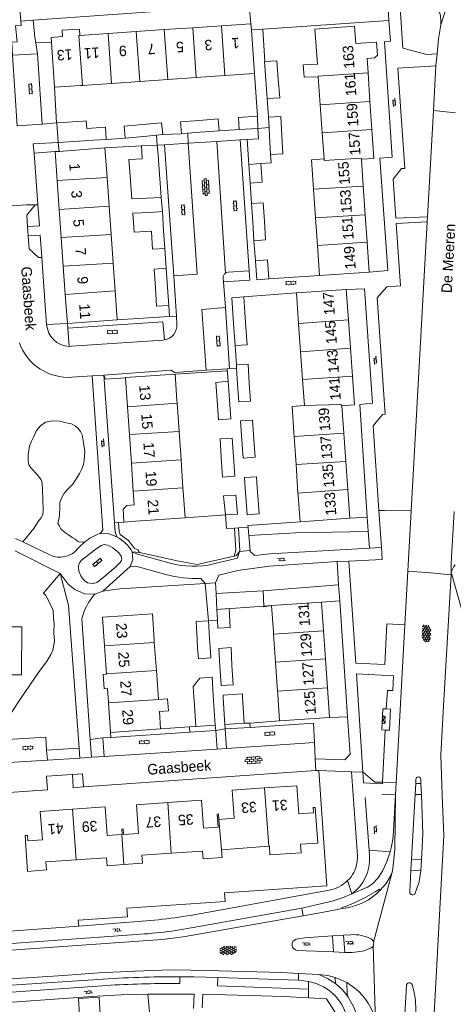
# Model space of a CAD drawing. Extents: x 99476 to 102828, y 406437 to 407931.
# Tile 22 of 162: x 99737 to 99820, y 406785 to 406972. Entities that reach past the tile are written whole.
import ezdxf

# ---------------------------------------------------------------- set-up
doc = ezdxf.new("R2010")
doc.units = 0
doc.header["$MEASUREMENT"] = 0
doc.linetypes.add('DGN Style 2', pattern=[60.553652, 36.332191, -24.221461])
for name, color, linetype, lineweight in [('BG_bijgebouw', 253, 'Continuous', 0), ('BG_dakoverstek', 253, 'Continuous', 13), ('BG_dakoverstek bijgebouw', 253, 'Continuous', 0), ('BG_gesloten verharding', 253, 'Continuous', 0), ('BG_heg haag', 253, 'Continuous', 0), ('BG_hek', 253, 'Continuous', 0), ('BG_hoofdgebouw', 253, 'Continuous', 13), ('BG_huisnummer', 253, 'Continuous', 0), ('BG_kant onverhard', 253, 'DGN Style 2', 0), ('BG_kant verharding', 253, 'Continuous', 0), ('BG_open verharding', 253, 'Continuous', 0), ('BG_raster', 253, 'Continuous', 0), ('BG_schutting', 253, 'Continuous', 0), ('BG_straatnaam', 253, 'Continuous', 0), ('BG_tussenmuur', 253, 'Continuous', 0), ('BG_vlakafsluiter', 253, 'Continuous', 0)]:
    doc.layers.add(name, color=color, linetype=linetype, lineweight=lineweight)
doc.styles.add('Style-WORKING', font='WORKING.shx')

# ---------------------------------------------------------------- blocks, each defined once
blk = doc.blocks.new('S02OV6')
at = {"layer": 'BG_open verharding', "linetype": 'Continuous', "lineweight": 0}
for p, q in [((0, 0.20784), (1.371449, 0.20784)), ((0.085505, 0.20784), (0.085505, 0.268177)), ((0.485, -0.192), (0.486, 0.207)), ((0.885505, 0.20784), (0.885505, 0.31106)), ((1.285, -0.193), (1.285, 0.207)), ((0.268333, -0.19216), (1.549656, -0.19216)), ((0.885505, -0.32925), (0.885505, -0.19216))]:
    blk.add_line(p, q, dxfattribs=at)
blk = doc.blocks.new('S02OV2')
at = {"layer": 'BG_open verharding', "linetype": 'Continuous', "lineweight": 0}
for p, q in [((0.052866, 0.482148), (0.183301, 0.482148)), ((0.183301, -1.01785), (0.183301, 0.982147)), ((0.183301, 0.895191), (0.705039, 0.895191)), ((0.705039, -1.01785), (0.705039, 0.982147)), ((0.705039, 0.43867), (0.835473, 0.43867)), ((0.052866, -0.517416), (0.183301, -0.517416)), ((0.183301, -0.017851), (0.705039, -0.017851)), ((0.183301, -0.930894), (0.705039, -0.930894)), ((0.705039, -0.473938), (0.835473, -0.473938))]:
    blk.add_line(p, q, dxfattribs=at)
blk = doc.blocks.new('S01GV4')
at = {"layer": 'BG_gesloten verharding', "linetype": 'Continuous', "lineweight": 0}
for p, q in [((0, 0.278304), (0.9421, 0.823239)), ((0, -0.181671), (1.741927, 0.823239)), ((0, 0.098949), (1.593645, -0.823239)), ((0.117, -0.579), (1.53, 0.238)), ((0.163, 0.466), (2.296, -0.767)), ((0.531, -0.801), (3.134, 0.701)), ((0.567, 0.694), (2.709, -0.545)), ((1.118159, 0.823239), (3.097745, -0.32208)), ((1.293565, -0.823239), (3.161206, 0.256049)), ((1.529745, 0.23842), (2.542019, 0.823239)), ((1.91699, 0.823239), (3.161206, 0.104286)), ((2.715943, 0.823239), (3.161206, 0.565645)), ((0, -0.363991), (0.793486, -0.823239)), ((2.092105, -0.823239), (3.161206, -0.205903))]:
    blk.add_line(p, q, dxfattribs=at)
blk = doc.blocks.new('S01GV2')
at = {"layer": 'BG_gesloten verharding', "linetype": 'Continuous', "lineweight": 0}
for p, q in [((-0.011625, -0.500414), (0.648313, 0.582897)), ((0.006945, 0.298967), (0.268018, 0.727007)), ((0.618374, -0.705844), (0.009489, 0.408468)), ((0.63697, 0.094645), (0.291267, 0.726467)), ((0.172792, -0.724773), (-0.009122, -0.392669)), ((0.31767, -0.728139), (0.629741, -0.216538))]:
    blk.add_line(p, q, dxfattribs=at)
blk = doc.blocks.new('S02OV4')
at = {"layer": 'BG_open verharding', "linetype": 'Continuous', "lineweight": 0}
for p, q in [((0, -0.200092), (0, 0.200092)), ((0, 0.2), (3.201, 0.2)), ((0.214, 0.6), (2.9, 0.6)), ((0.4, 0.199), (0.4, 0.6)), ((0.8, 0.6), (0.8, 0.7)), ((0.8, -0.2), (0.8, 0.2)), ((1.2, 0.2), (1.2, 0.6)), ((1.6, 0.6), (1.6, 0.7)), ((1.6, -0.2), (1.6, 0.2)), ((2, 0.199), (2, 0.6)), ((2.4, 0.6), (2.4, 0.7)), ((2.4, -0.2), (2.4, 0.2)), ((2.8, 0.2), (2.8, 0.6)), ((3.2, -0.199908), (3.2, 0.200092)), ((0, -0.2), (3.2, -0.199)), ((0.31, -0.6), (2.9, -0.6)), ((0.4, -0.6), (0.399, -0.2)), ((0.8, -0.7), (0.8, -0.6)), ((1.2, -0.6), (1.2, -0.2)), ((1.6, -0.7), (1.6, -0.6)), ((2, -0.6), (1.999, -0.2)), ((2.4, -0.7), (2.4, -0.6)), ((2.8, -0.6), (2.8, -0.2))]:
    blk.add_line(p, q, dxfattribs=at)

msp = doc.modelspace()

# ---------------------------------------------------------------- linework, layer by layer
at = {"layer": 'BG_bijgebouw', "linetype": 'Continuous', "lineweight": 0}
for p, q in [((99784.338, 406960.633), (99784.586, 406957.098)), ((99782.75, 406953.72), (99782.84, 406951.4)), ((99784.832, 406953.536), (99784.948, 406951.565)), ((99749.48, 406952.79), (99744.49, 406952.44)), ((99744.49, 406952.44), (99744.75, 406948.69)), ((99782.84, 406951.4), (99779.25, 406951.17)), ((99784.948, 406951.565), (99785.045, 406949.908)), ((99761.027, 406949.886), (99757.535, 406949.57)), ((99763.498, 406950.109), (99761.027, 406949.886)), ((99764.681, 406950.216), (99763.498, 406950.109)), ((99769.452, 406950.47), (99768.265, 406950.372)), ((99771.808, 406950.665), (99769.452, 406950.47)), ((99775.442, 406950.965), (99771.808, 406950.665)), ((99785.045, 406949.908), (99785.248, 406946.452)), ((99744.75, 406948.69), (99749.74, 406949.04)), ((99749.74, 406949.04), (99750.214, 406949.069)), ((99750.214, 406949.069), (99753.906, 406949.295)), ((99763.59, 406948.2), (99760.626, 406948.063)), ((99783.41, 406944.72), (99781.12, 406944.56)), ((99781.12, 406944.56), (99781.36, 406940.99)), ((99781.832, 406933.603), (99781.622, 406937.071)), ((99764.846, 406931.863), (99764.61, 406935.555)), ((99782.049, 406930.019), (99781.832, 406933.603)), ((99765.059, 406928.524), (99764.846, 406931.863)), ((99765.584, 406921.104), (99765.33, 406924.78)), ((99765.82, 406917.69), (99765.584, 406921.104)), ((99777.98, 406917.15), (99778.252, 406913.357)), ((99780.542, 406913.525), (99780.27, 406917.32)), ((99778.252, 406913.357), (99778.49, 406910.03)), ((99778.732, 406906.389), (99778.774, 406905.708)), ((99778.774, 406905.708), (99778.959, 406902.696)), ((99777.19, 406903.23), (99777.431, 406899.73)), ((99779.784, 406892.004), (99779.533, 406895.679)), ((99775.825, 406888.757), (99775.605, 406892.276)), ((99780.41, 406882.81), (99780.518, 406881.228)), ((99782.808, 406881.389), (99782.7, 406882.97)), ((99780.518, 406881.228), (99780.75, 406877.82)), ((99774.99, 406859.79), (99775.104, 406857.725)), ((99773.61, 406854.207), (99773.39, 406857.63)), ((99771.243, 406854.046), (99771.34, 406852.49)), ((99773.71, 406852.64), (99773.61, 406854.207)), ((99775.588, 406849), (99775.402, 406852.351)), ((99770.67, 406842.47), (99770.629, 406843.067)), ((99774.327, 406843.34), (99774.329, 406843.317)), ((99774.71, 406837.73), (99774.329, 406843.317)), ((99776.22, 406842.86), (99776.55, 406837.87)), ((99780.24, 406838.11), (99779.91, 406843.1)), ((99770.67, 406842.47), (99771.01, 406837.48)), ((99771.01, 406837.48), (99774.71, 406837.73)), ((99776.55, 406837.87), (99780.24, 406838.11))]:
    msp.add_line(p, q, dxfattribs=at)
at = {"layer": 'BG_bijgebouw', "linetype": 'Continuous', "lineweight": 0, "flags": 128}
for points in [[(99784.155, 406964.146), (99784.091, 406964.143), (99784.338, 406960.633)], [(99786.721, 406960.798), (99786.467, 406964.269), (99784.155, 406964.146)], [(99784.586, 406957.098), (99786.982, 406957.245), (99786.721, 406960.798)], [(99771.649, 406952.941), (99775.254, 406953.239), (99775.442, 406950.965)], [(99779.25, 406951.17), (99779.15, 406953.49), (99782.75, 406953.72)], [(99787.382, 406950.063), (99787.17, 406953.674), (99784.832, 406953.536)], [(99750.194, 406951.413), (99750.107, 406952.828), (99749.48, 406952.79)], [(99753.906, 406949.295), (99753.763, 406951.631), (99750.194, 406951.413)], [(99757.535, 406949.57), (99757.329, 406951.843), (99760.869, 406952.163)], [(99760.869, 406952.163), (99764.475, 406952.489), (99764.681, 406950.216)], [(99768.265, 406950.372), (99768.077, 406952.646), (99771.649, 406952.941)], [(99785.248, 406946.452), (99787.586, 406946.589), (99787.382, 406950.063)], [(99760.626, 406948.063), (99760.787, 406945.614), (99758.239, 406945.471), (99758.462, 406942.291)], [(99764.087, 406942.631), (99763.827, 406946.348), (99763.59, 406948.2)], [(99781.36, 406940.99), (99783.66, 406941.15), (99783.41, 406944.72)], [(99758.462, 406942.291), (99758.766, 406937.966), (99764.402, 406938.246)], [(99764.402, 406938.246), (99764.323, 406939.26), (99764.087, 406942.631)], [(99781.622, 406937.071), (99783.848, 406937.205), (99784.057, 406933.744)], [(99764.61, 406935.555), (99762.28, 406935.406), (99758.988, 406935.272), (99759.213, 406931.614), (99762.509, 406931.82), (99762.516, 406931.714)], [(99784.057, 406933.744), (99784.274, 406930.153), (99782.049, 406930.019)], [(99762.516, 406931.714), (99762.729, 406928.375), (99765.059, 406928.524)], [(99782.35, 406926.21), (99784.63, 406926.35), (99784.9, 406922.74)], [(99784.9, 406922.74), (99782.62, 406922.59), (99782.35, 406926.21)], [(99765.33, 406924.78), (99763.02, 406924.62), (99763.274, 406920.949)], [(99763.274, 406920.949), (99763.51, 406917.53), (99765.82, 406917.69)], [(99778.49, 406910.03), (99780.78, 406910.2), (99780.542, 406913.525)], [(99781.191, 406902.849), (99780.965, 406906.526), (99778.732, 406906.389)], [(99775.058, 406899.567), (99774.82, 406903.02), (99777.19, 406903.23)], [(99778.959, 406902.696), (99779.168, 406899.299), (99781.4, 406899.436), (99781.191, 406902.849)], [(99777.431, 406899.73), (99777.68, 406896.11), (99775.31, 406895.9), (99775.058, 406899.567)], [(99779.533, 406895.679), (99781.823, 406895.839), (99782.074, 406892.163)], [(99775.605, 406892.276), (99777.943, 406892.408), (99778.183, 406888.908)], [(99782.074, 406892.163), (99782.306, 406888.755), (99780.016, 406888.595), (99779.784, 406892.004)], [(99778.183, 406888.908), (99778.44, 406885.153), (99776.061, 406884.981), (99775.825, 406888.757)], [(99780.41, 406882.81), (99780.267, 406884.904), (99782.557, 406885.064), (99782.7, 406882.97)], [(99778.941, 406877.931), (99778.643, 406881.547), (99776.257, 406881.397), (99776.387, 406880.172)], [(99780.75, 406877.82), (99783.04, 406877.98), (99782.808, 406881.389)], [(99775.104, 406857.725), (99775.19, 406856.18), (99777.51, 406856.34), (99777.32, 406859.95), (99774.99, 406859.79)], [(99773.39, 406857.63), (99771.03, 406857.48), (99771.243, 406854.046)], [(99771.34, 406852.49), (99771.471, 406850.384), (99773.845, 406850.535), (99773.71, 406852.64)], [(99775.402, 406852.351), (99777.712, 406852.51), (99777.888, 406849.157)], [(99777.888, 406849.157), (99778.085, 406845.42), (99775.795, 406845.262), (99775.588, 406849)], [(99771.782, 406846.712), (99774.087, 406846.869), (99774.327, 406843.34)], [(99776.22, 406842.86), (99776.18, 406843.458), (99779.87, 406843.698), (99779.91, 406843.1)], [(99748.618, 406785.676), (99748.805, 406782.461), (99752.76, 406782.75), (99752.55, 406785.94), (99748.618, 406785.676)]]:
    msp.add_lwpolyline(points, dxfattribs=at)
at = {"layer": 'BG_dakoverstek', "linetype": 'Continuous', "lineweight": 13}
msp.add_line((99779.1, 406814.23), (99784.899, 406814.682), dxfattribs=at)
at = {"layer": 'BG_dakoverstek', "linetype": 'Continuous', "lineweight": 13, "flags": 128}
for points in [[(99763.875, 406842.626), (99765.615, 406842.753), (99765.777, 406840.431), (99764.039, 406840.309)], [(99784.899, 406814.682), (99785.024, 406814.692), (99785.125, 406813.025), (99791.069, 406813.385), (99790.969, 406815.031)]]:
    msp.add_lwpolyline(points, dxfattribs=at)
at = {"layer": 'BG_dakoverstek bijgebouw', "linetype": 'Continuous', "lineweight": 0}
for p, q in [((99780.122, 406919.31), (99780.27, 406917.32)), ((99776.64, 406877.78), (99776.387, 406880.172)), ((99776.64, 406877.78), (99778.941, 406877.931))]:
    msp.add_line(p, q, dxfattribs=at)
at = {"layer": 'BG_dakoverstek bijgebouw', "linetype": 'Continuous', "lineweight": 0, "flags": 128}
for points in [[(99777.98, 406917.15), (99777.88, 406919.14), (99780.122, 406919.31)], [(99771.782, 406846.712), (99770.488, 406845.124), (99770.629, 406843.067)]]:
    msp.add_lwpolyline(points, dxfattribs=at)
at = {"layer": 'BG_heg haag', "linetype": 'Continuous', "lineweight": 0}
for p, q in [((99790.069, 406874.37), (99800.432, 406874.551)), ((99800.432, 406874.551), (99803.864, 406874.712)), ((99781.104, 406873.83), (99790.069, 406874.37)), ((99794.441, 406829.069), (99793.88, 406829.09)), ((99800.695, 406828.84), (99794.441, 406829.069)), ((99801.8, 406812.839), (99800.695, 406828.84)), ((99772.39, 406801.907), (99796.44, 406806.33)), ((99748.657, 406799.464), (99759.998, 406800.31))]:
    msp.add_line(p, q, dxfattribs=at)
at = {"layer": 'BG_heg haag', "linetype": 'Continuous', "lineweight": 0, "flags": 128}
for points in [[(99733.477, 406801.933), (99733.73, 406798.35), (99748.657, 406799.464)], [(99778.941, 406786.312), (99772.32, 406786.5), (99772.21, 406783.88)]]:
    msp.add_lwpolyline(points, dxfattribs=at)
at = {"layer": 'BG_heg haag', "linetype": 'Continuous', "lineweight": 0}
for centre, radius, start, end in [((99794.911297, 406812.640182), 6.891572, 334.64468, 1.653183), ((99795.237248, 406812.983222), 6.758889, 313.972121, 330.830755), ((99795.229874, 406812.989392), 6.768449, 280.299249, 313.980782), ((99751.342173, 406916.351978), 116.364359, 274.265918, 280.420942)]:
    msp.add_arc(centre, radius, start, end, dxfattribs=at)
at = {"layer": 'BG_hek', "linetype": 'Continuous', "lineweight": 0}
for p, q in [((99740.048, 406971.45), (99739.998, 406971.999)), ((99740.314, 406968.718), (99740.487, 406967.678)), ((99740.487, 406967.678), (99743.485, 406967.747)), ((99740.487, 406967.678), (99740.829, 406965.624)), ((99783.819, 406863.319), (99798.222, 406864.434)), ((99759.773, 406786.422), (99756.735, 406786.348))]:
    msp.add_line(p, q, dxfattribs=at)
at = {"layer": 'BG_hoofdgebouw', "linetype": 'Continuous', "lineweight": 13}
for p, q in [((99764.971, 406970.217), (99759.639, 406969.851)), ((99770.416, 406970.59), (99764.971, 406970.217)), ((99775.875, 406970.964), (99770.416, 406970.59)), ((99781.51, 406971.35), (99775.875, 406970.964)), ((99781.592, 406970.149), (99781.51, 406971.35)), ((99782.168, 406961.85), (99781.592, 406970.149)), ((99745.56, 406968.887), (99743.42, 406968.74)), ((99743.42, 406968.74), (99743.485, 406967.747)), ((99754.259, 406969.483), (99748.875, 406969.114)), ((99759.639, 406969.851), (99754.259, 406969.483)), ((99743.485, 406967.747), (99744.04, 406959.25)), ((99793.94, 406967.03), (99794.169, 406963.662)), ((99803.43, 406967.68), (99801.502, 406967.548)), ((99803.826, 406961.984), (99803.636, 406964.724)), ((99765.669, 406960.72), (99760.3, 406960.352)), ((99771.08, 406961.09), (99765.669, 406960.72)), ((99776.537, 406961.464), (99771.08, 406961.09)), ((99782.168, 406961.85), (99776.537, 406961.464)), ((99794.333, 406961.259), (99794.72, 406955.867)), ((99804.204, 406956.545), (99803.826, 406961.984)), ((99744.04, 406959.25), (99749.03, 406959.58)), ((99749.404, 406959.606), (99749.03, 406959.58)), ((99754.931, 406959.984), (99749.404, 406959.606)), ((99760.3, 406960.352), (99754.931, 406959.984)), ((99794.72, 406955.867), (99795.1, 406950.57)), ((99804.576, 406951.206), (99804.204, 406956.545)), ((99795.1, 406950.57), (99795.44, 406945.58)), ((99753.66, 406947.69), (99744.925, 406947.036)), ((99754.063, 406942.024), (99753.66, 406947.69)), ((99744.925, 406947.036), (99744.18, 406946.98)), ((99744.18, 406946.98), (99744.572, 406941.45)), ((99802.927, 406940.408), (99802.58, 406945.52)), ((99754.449, 406936.602), (99754.063, 406942.024)), ((99744.572, 406941.45), (99744.961, 406935.96)), ((99803.297, 406934.965), (99802.927, 406940.408)), ((99793.439, 406939.815), (99793.818, 406934.363)), ((99754.832, 406931.221), (99754.449, 406936.602)), ((99744.961, 406935.96), (99745.34, 406930.613)), ((99803.653, 406929.714), (99803.297, 406934.965)), ((99793.818, 406934.363), (99794.186, 406929.073)), ((99755.22, 406925.761), (99754.832, 406931.221)), ((99745.34, 406930.613), (99745.725, 406925.176)), ((99794.186, 406929.073), (99794.58, 406923.41)), ((99804.04, 406924.02), (99803.653, 406929.714)), ((99745.725, 406925.176), (99746.106, 406919.796)), ((99755.599, 406920.434), (99755.22, 406925.761)), ((99794.58, 406923.41), (99804.04, 406924.02)), ((99746.106, 406919.796), (99746.5, 406914.24)), ((99755.99, 406914.94), (99755.599, 406920.434)), ((99799.672, 406920.746), (99790.176, 406920.074)), ((99790.176, 406920.074), (99790.587, 406914.261)), ((99800.082, 406914.957), (99799.672, 406920.746)), ((99746.5, 406914.24), (99755.99, 406914.94)), ((99790.587, 406914.261), (99790.969, 406908.871)), ((99800.463, 406909.569), (99800.082, 406914.957)), ((99790.969, 406908.871), (99791.346, 406903.547)), ((99800.843, 406904.199), (99800.463, 406909.569)), ((99767.38, 406899.58), (99767.05, 406904.56)), ((99757.571, 406903.919), (99757.955, 406898.394)), ((99791.346, 406903.547), (99791.695, 406898.614)), ((99767.417, 406899.043), (99767.38, 406899.58)), ((99767.791, 406893.689), (99767.417, 406899.043)), ((99757.955, 406898.394), (99758.325, 406893.069)), ((99799.195, 406893.352), (99798.825, 406898.584)), ((99768.169, 406888.269), (99767.791, 406893.689)), ((99789.744, 406892.696), (99789.692, 406893.46)), ((99799.576, 406887.984), (99799.195, 406893.352)), ((99758.325, 406893.069), (99758.7, 406887.664)), ((99790.104, 406887.389), (99789.744, 406892.696)), ((99758.7, 406887.664), (99759.074, 406882.283)), ((99768.542, 406882.924), (99768.169, 406888.269)), ((99799.957, 406882.596), (99799.576, 406887.984)), ((99790.475, 406881.929), (99790.104, 406887.389)), ((99759.074, 406882.283), (99759.254, 406879.694)), ((99768.59, 406882.23), (99768.542, 406882.924)), ((99768.94, 406877.24), (99768.59, 406882.23)), ((99790.508, 406881.447), (99790.475, 406881.929)), ((99800.344, 406877.131), (99799.957, 406882.596)), ((99790.508, 406881.447), (99790.861, 406876.464)), ((99759.47, 406876.59), (99757.289, 406876.427)), ((99759.47, 406876.59), (99768.94, 406877.24)), ((99785.45, 406860.52), (99794.97, 406861.18)), ((99785.79, 406855.53), (99785.45, 406860.52)), ((99794.97, 406861.18), (99795.345, 406855.69)), ((99795.345, 406855.69), (99795.708, 406850.373)), ((99763.075, 406853.488), (99763.04, 406853.96)), ((99785.824, 406855.041), (99785.79, 406855.53)), ((99786.197, 406849.724), (99785.824, 406855.041)), ((99753.576, 406852.84), (99753.951, 406847.524)), ((99763.466, 406848.173), (99763.075, 406853.488)), ((99795.708, 406850.373), (99796.087, 406844.824)), ((99763.875, 406842.626), (99763.466, 406848.173)), ((99786.587, 406844.176), (99786.197, 406849.724)), ((99753.951, 406847.524), (99753.957, 406847.442)), ((99754.151, 406844.689), (99754.343, 406841.975)), ((99796.087, 406844.824), (99796.47, 406839.22)), ((99786.63, 406843.56), (99786.587, 406844.176)), ((99786.96, 406838.57), (99786.63, 406843.56)), ((99754.343, 406841.975), (99754.74, 406836.34)), ((99764.27, 406837.02), (99764.039, 406840.309)), ((99796.47, 406839.22), (99786.96, 406838.57)), ((99754.74, 406836.34), (99764.27, 406837.02)), ((99762.536, 406813.069), (99766.317, 406813.333)), ((99775.908, 406813.981), (99779.1, 406814.23)), ((99757.287, 406811.177), (99760.84, 406811.44))]:
    msp.add_line(p, q, dxfattribs=at)
at = {"layer": 'BG_hoofdgebouw', "linetype": 'Continuous', "lineweight": 13, "flags": 128}
for points in [[(99745.56, 406968.887), (99745.477, 406970.09), (99748.789, 406970.317), (99748.875, 406969.114)], [(99793.94, 406967.03), (99793.714, 406970.332), (99801.276, 406970.85), (99801.502, 406967.548)], [(99803.43, 406967.68), (99805.443, 406967.818), (99805.61, 406965.374), (99805.032, 406964.821), (99803.636, 406964.724)], [(99794.169, 406963.662), (99791.467, 406963.533), (99791.649, 406961.15), (99794.333, 406961.259)], [(99802.58, 406945.52), (99804.96, 406945.68), (99804.576, 406951.206)], [(99795.44, 406945.58), (99793.05, 406945.41), (99793.439, 406939.815)], [(99767.05, 406904.56), (99757.57, 406903.93), (99757.571, 406903.919)], [(99798.825, 406898.584), (99801.228, 406898.754), (99800.843, 406904.199)], [(99791.695, 406898.614), (99789.339, 406898.447), (99789.692, 406893.46)], [(99757.289, 406876.427), (99757.107, 406878.861), (99757.806, 406879.593), (99759.254, 406879.694)], [(99790.861, 406876.464), (99790.861, 406876.46), (99800.344, 406877.131)], [(99757.062, 406858.576), (99753.19, 406858.32), (99753.576, 406852.84)], [(99763.04, 406853.96), (99762.71, 406858.95), (99757.062, 406858.576)], [(99754.151, 406844.689), (99753.513, 406844.644), (99753.319, 406847.398), (99753.957, 406847.442)], [(99784.118, 406825.781), (99777.93, 406825.36), (99778.33, 406820), (99775.409, 406819.791)], [(99790.969, 406815.031), (99794.27, 406815.23), (99793.78, 406822.07), (99793.35, 406822.05), (99793.43, 406821.01), (99790.65, 406820.82), (99790.28, 406826.2), (99784.118, 406825.781)], [(99747.498, 406821.719), (99753.71, 406822.16), (99754.09, 406816.69), (99756.895, 406816.886)], [(99765.654, 406822.99), (99759.69, 406822.58), (99760.07, 406817.11), (99757.22, 406816.91), (99757.15, 406817.96), (99756.87, 406817.94), (99756.95, 406816.89), (99756.895, 406816.886)], [(99775.409, 406819.791), (99775.4, 406819.79), (99775.32, 406820.82), (99775.06, 406820.8), (99775.24, 406818.28), (99772.44, 406818.08), (99772.05, 406823.43), (99765.654, 406822.99)], [(99747.498, 406821.719), (99741.32, 406821.28), (99741.75, 406815.91), (99738.95, 406815.69), (99738.87, 406816.74), (99738.43, 406816.72), (99738.92, 406809.88), (99742.52, 406810.16), (99742.41, 406811.67), (99748.19, 406812.055)], [(99760.84, 406811.44), (99760.69, 406812.94), (99762.536, 406813.069)], [(99766.317, 406813.333), (99772.29, 406813.75), (99772.4, 406812.26), (99776.01, 406812.52), (99775.89, 406813.98), (99775.908, 406813.981)], [(99748.19, 406812.055), (99753.97, 406812.44), (99754.08, 406810.94), (99757.287, 406811.177)]]:
    msp.add_lwpolyline(points, dxfattribs=at)
at = {"layer": 'BG_kant onverhard', "linetype": 'DGN Style 2', "lineweight": 0, "flags": 128}
msp.add_lwpolyline([(99737.804, 406856.448), (99728.981, 406856.483), (99728.945, 406847.334), (99737.768, 406847.299), (99737.804, 406856.448)], dxfattribs=at)
at = {"layer": 'BG_kant verharding', "linetype": 'Continuous', "lineweight": 0}
for p, q in [((99737.62, 406971.83), (99737.454, 406974.211)), ((99739.998, 406971.999), (99781.18, 406974.92)), ((99781.181, 406974.906), (99781.51, 406971.35)), ((99737.62, 406971.83), (99739.998, 406971.999)), ((99740.829, 406965.624), (99736.046, 406965.328)), ((99816.99, 406965.61), (99816.78, 406963.35)), ((99816.78, 406963.35), (99816.306, 406954.819)), ((99816.306, 406954.819), (99815.181, 406934.581)), ((99744.429, 406952.435), (99741.688, 406952.232)), ((99744.49, 406952.44), (99744.429, 406952.435)), ((99769.51, 406948.572), (99765.034, 406948.27)), ((99765.034, 406948.27), (99766.77, 406923.32)), ((99774.97, 406948.94), (99769.51, 406948.572)), ((99779.46, 406949.24), (99774.97, 406948.94)), ((99774.97, 406948.94), (99776.671, 406923.858)), ((99781.14, 406924.26), (99779.46, 406949.24)), ((99740.89, 406936.86), (99740.19, 406946.69)), ((99781.36, 406940.99), (99781.622, 406937.071)), ((99764.61, 406935.555), (99764.402, 406938.246)), ((99740.38, 406936.86), (99740.89, 406936.86)), ((99809.109, 406934.279), (99815.181, 406934.581)), ((99815.181, 406934.581), (99815.127, 406933.596)), ((99739.038, 406930.933), (99738.92, 406932.729)), ((99809.175, 406933.32), (99815.127, 406933.596)), ((99815.127, 406933.596), (99812.131, 406879.689)), ((99782.35, 406926.21), (99782.049, 406930.019)), ((99765.059, 406928.524), (99765.33, 406924.78)), ((99742.537, 406914.026), (99741.63, 406926.79)), ((99766.77, 406923.32), (99767.294, 406915.65)), ((99776.271, 406922.166), (99776.216, 406922.94)), ((99776.62, 406917.26), (99776.271, 406922.166)), ((99766, 406915.56), (99765.82, 406917.69)), ((99777.44, 406905.66), (99776.62, 406917.26)), ((99767.294, 406915.65), (99766, 406915.56)), ((99767.294, 406915.65), (99767.398, 406914.134)), ((99746.569, 406913.341), (99746.835, 406909.888)), ((99764.73, 406911.076), (99747.285, 406909.896)), ((99764.986, 406911.105), (99764.73, 406911.076)), ((99778.732, 406906.389), (99778.49, 406910.03)), ((99747.285, 406909.896), (99746.835, 406909.888)), ((99751.234, 406904.271), (99753.476, 406904.429)), ((99755.494, 406876.292), (99753.476, 406904.429)), ((99747.372, 406903.999), (99751.234, 406904.271)), ((99806.37, 406871.56), (99805.891, 406878.648)), ((99812.067, 406878.543), (99811.43, 406867.071)), ((99812.131, 406879.689), (99812.067, 406878.543)), ((99820.27, 406878.45), (99819.842, 406870.792)), ((99803.69, 406877.364), (99803.864, 406874.712)), ((99781.104, 406873.83), (99780.965, 406875.401)), ((99803.864, 406874.712), (99804.08, 406871.43)), ((99737.984, 406872.628), (99736.58, 406873.3)), ((99743.161, 406870.15), (99737.984, 406872.628)), ((99781.357, 406870.973), (99781.104, 406873.83)), ((99745.13, 406866.65), (99736.55, 406870.94)), ((99758.859, 406870.742), (99758.84, 406870.75)), ((99806.497, 406869.292), (99806.37, 406871.56)), ((99819.714, 406868.494), (99819.842, 406870.792)), ((99798.222, 406864.434), (99797.92, 406868.9)), ((99806.497, 406869.292), (99800.193, 406868.94)), ((99800.193, 406868.94), (99801.513, 406849.557)), ((99758.49, 406867.93), (99753.23, 406863.26)), ((99811.43, 406867.071), (99810.863, 406856.872)), ((99819.714, 406868.494), (99819.693, 406866.847)), ((99772.743, 406864.702), (99771.94, 406865.67)), ((99819.667, 406866.398), (99818.204, 406841.442)), ((99819.693, 406866.847), (99819.667, 406866.398)), ((99819.693, 406866.847), (99825.672, 406845.544)), ((99753.23, 406863.26), (99751.73, 406862.67)), ((99774.74, 406864.84), (99774.839, 406862.834)), ((99798.426, 406861.42), (99798.222, 406864.434)), ((99799.917, 406839.34), (99798.426, 406861.42)), ((99749.24, 406857.971), (99750.856, 406835.012)), ((99810.863, 406856.872), (99809.191, 406826.763)), ((99769.861, 406836.421), (99769.79, 406837.4)), ((99774.785, 406836.727), (99774.71, 406837.73)), ((99776.606, 406837.011), (99776.55, 406837.87)), ((99781.332, 406837.278), (99776.606, 406837.011)), ((99776.606, 406837.011), (99776.85, 406833.29)), ((99781.332, 406837.278), (99781.289, 406838.138)), ((99750.856, 406835.012), (99751.096, 406831.608)), ((99753.271, 406835.292), (99754.804, 406835.396)), ((99753.528, 406831.766), (99753.271, 406835.292)), ((99754.804, 406835.396), (99769.861, 406836.421)), ((99774.785, 406836.727), (99769.861, 406836.421)), ((99775.05, 406833.16), (99774.785, 406836.727)), ((99807.107, 406836.809), (99806.615, 406826.844)), ((99748.729, 406833.374), (99742.546, 406832.983)), ((99748.869, 406831.463), (99748.729, 406833.374)), ((99753.528, 406831.766), (99775.05, 406833.16)), ((99775.05, 406833.16), (99776.85, 406833.29)), ((99793.64, 406834.45), (99776.85, 406833.29)), ((99793.78, 406831.32), (99793.64, 406834.45)), ((99742.546, 406832.983), (99742.7, 406831.063)), ((99742.7, 406831.063), (99748.869, 406831.463)), ((99748.869, 406831.463), (99751.096, 406831.608)), ((99751.096, 406831.608), (99753.528, 406831.766)), ((99793.88, 406829.09), (99793.78, 406831.32)), ((99735.416, 406830.591), (99742.7, 406831.063)), ((99749.58, 406825.96), (99793.88, 406829.09)), ((99809.191, 406826.763), (99809.065, 406824.503)), ((99812.926, 406826.63), (99812.806, 406824.513)), ((99812.926, 406826.63), (99812.972, 406827.41)), ((99813.909, 406826.644), (99812.926, 406826.63)), ((99813.885, 406827.428), (99813.909, 406826.644)), ((99814.001, 406824.524), (99813.909, 406826.644)), ((99812.119, 406812.208), (99812.806, 406824.513)), ((99812.806, 406824.513), (99814.001, 406824.524)), ((99804.11, 406812.738), (99804.022, 406813.913)), ((99804.022, 406813.913), (99808.032, 406813.62)), ((99812.119, 406812.208), (99812.018, 406810.119)), ((99814.037, 406812.128), (99812.119, 406812.208)), ((99814.037, 406812.128), (99813.913, 406810.007)), ((99817.932, 406809.818), (99818.054, 406811.935)), ((99811.777, 406805.941), (99812.018, 406810.119)), ((99812.018, 406810.119), (99813.913, 406810.007)), ((99817.932, 406809.818), (99816.238, 406779.309)), ((99806.002, 406806.489), (99806.144, 406806.289)), ((99771.59, 406799.39), (99791.2, 406802.87)), ((99798.918, 406802.8), (99798.887, 406802.972)), ((99799.446, 406802.892), (99798.918, 406802.8)), ((99759.652, 406797.86), (99734.07, 406796.028)), ((99797.061, 406797.594), (99799.161, 406797.71)), ((99797.238, 406794.567), (99797.061, 406797.594)), ((99799.161, 406797.71), (99800.57, 406797.818)), ((99799.4, 406794.458), (99799.161, 406797.71)), ((99790.343, 406794.828), (99797.238, 406794.567)), ((99797.238, 406794.567), (99799.4, 406794.458)), ((99800.315, 406794.455), (99799.4, 406794.458)), ((99790.55, 406790.424), (99790.551, 406789.18)), ((99794.456, 406790.213), (99790.55, 406790.424)), ((99734.81, 406788.13), (99752.347, 406789.315)), ((99765.698, 406788.51), (99767.935, 406788.51)), ((99767.915, 406789.82), (99767.935, 406788.51)), ((99775.184, 406789.686), (99770.687, 406789.804)), ((99775.184, 406789.686), (99790.551, 406789.18)), ((99790.551, 406789.18), (99792.451, 406788.915)), ((99792.459, 406787.433), (99792.451, 406788.915)), ((99797.575, 406789.693), (99797.654, 406788.503)), ((99801.318, 406787.605), (99799.77, 406788.698)), ((99810.697, 406779.644), (99811.162, 406788.133))]:
    msp.add_line(p, q, dxfattribs=at)
at = {"layer": 'BG_kant verharding', "linetype": 'Continuous', "lineweight": 0, "flags": 128}
for points in [[(99817.73, 406971.134), (99818.539, 406973.686), (99819.52, 406976.048), (99821.065, 406979.117), (99822.569, 406981.883), (99823.384, 406983.306), (99825.149, 406985.878)], [(99816.99, 406965.61), (99815.03, 406965.47), (99810.48, 406966.68), (99809.93, 406974.37), (99807.658, 406974.225)], [(99804.04, 406924.02), (99807.59, 406924.34), (99806.05, 406945.73), (99808.45, 406945.9), (99806.94, 406967.91), (99808.1, 406968.04), (99807.82, 406971.96)], [(99736.046, 406965.328), (99735.88, 406967.85), (99736.9, 406967.88), (99736.62, 406970.93), (99737.71, 406971.03), (99737.62, 406971.83)], [(99816.99, 406965.61), (99817.265, 406968.495), (99817.73, 406971.134)], [(99741.688, 406952.232), (99736.93, 406951.88), (99736.046, 406965.328)], [(99809.109, 406934.279), (99808.6, 406941.73), (99810.23, 406943.78), (99810.84, 406943.79), (99809.54, 406962.91), (99816.78, 406963.35)], [(99744.75, 406948.69), (99739.96, 406948.44), (99740.19, 406946.69)], [(99766.77, 406923.32), (99771.26, 406923.63), (99769.51, 406948.572)], [(99738.92, 406932.729), (99738.78, 406934.87), (99740.38, 406936.86)], [(99805.891, 406878.648), (99804.8, 406894.78), (99806.56, 406896.92), (99807.09, 406896.94), (99805.55, 406919.13), (99807.39, 406921.2), (99809.99, 406921.39), (99809.175, 406933.32)], [(99741.63, 406926.79), (99740.99, 406926.82), (99739.2, 406928.45), (99739.038, 406930.933)], [(99781.14, 406924.26), (99781.259, 406922.47), (99776.271, 406922.166)], [(99781.14, 406924.26), (99777.164, 406924.021), (99776.907, 406923.972), (99776.671, 406923.858)], [(99799.672, 406920.746), (99803.13, 406920.87), (99804.7, 406899.04), (99802.28, 406898.8), (99803.69, 406877.364)], [(99776.62, 406917.26), (99772.13, 406916.92), (99772.95, 406905.33)], [(99764.986, 406911.105), (99764.688, 406914.553), (99746.569, 406913.341)], [(99751.234, 406904.271), (99753.24, 406874.9), (99752.72, 406874.26)], [(99755.941, 406873.59), (99755.62, 406874.53), (99755.494, 406876.292)], [(99779.11, 406875.34), (99779.36, 406870.94), (99779.321, 406870.806)], [(99752.72, 406874.26), (99754.374, 406874.198), (99755.941, 406873.59)], [(99748.609, 406867.763), (99748.71, 406867.073), (99749.038, 406866.187), (99749.41, 406865.671), (99749.844, 406865.234), (99750.351, 406864.864), (99750.786, 406864.756), (99751.389, 406864.711), (99751.7, 406864.767), (99752.083, 406864.926), (99752.904, 406865.482), (99755.646, 406867.798), (99756.595, 406868.73), (99756.822, 406869.107), (99756.876, 406869.492), (99756.779, 406869.942), (99756.34, 406870.563), (99755.169, 406871.503), (99754.72, 406871.789), (99754.173, 406872.031), (99753.504, 406872.121), (99752.962, 406871.965), (99751.92, 406871.233), (99749.221, 406869.191), (99748.913, 406868.862), (99748.654, 406868.426), (99748.609, 406867.763)], [(99758.49, 406867.93), (99758.977, 406869.27), (99758.84, 406870.75)], [(99766.124, 406868.6), (99759.66, 406870.39), (99758.859, 406870.742)], [(99779.321, 406870.806), (99778.94, 406869.51), (99774.39, 406868.44)], [(99804.08, 406871.43), (99785.08, 406870.38), (99782.24, 406870.04), (99781.37, 406870.83), (99781.357, 406870.973)], [(99797.92, 406868.9), (99784.97, 406868.02), (99778.98, 406867.18), (99775.41, 406866.33), (99774.74, 406864.84)], [(99765.301, 406866.45), (99759.54, 406868.02), (99758.49, 406867.93)], [(99745.13, 406866.65), (99746.662, 406864.557), (99747.898, 406863.554), (99749.773, 406862.765), (99751.73, 406862.67)], [(99748.729, 406833.374), (99746.73, 406860.58), (99745.13, 406866.65)], [(99810.863, 406856.872), (99807.415, 406857.056), (99807.018, 406849.275), (99801.513, 406849.557)], [(99802.83, 406828.802), (99801.652, 406847.516), (99808.672, 406847.157), (99808.534, 406844.344), (99807.565, 406844.35), (99807.305, 406840.821)], [(99807.305, 406840.821), (99806.652, 406840.856), (99806.434, 406836.846), (99807.107, 406836.809)], [(99807.305, 406840.821), (99808.129, 406840.776), (99807.91, 406836.766), (99807.107, 406836.809)], [(99818.204, 406841.442), (99817.681, 406832.073), (99817.992, 406824.374)], [(99793.78, 406831.32), (99799.43, 406831.13), (99800.4, 406832.19), (99799.917, 406839.34)], [(99793.64, 406834.45), (99793.418, 406838.139), (99781.332, 406837.278)], [(99742.546, 406832.983), (99742.386, 406835.454), (99735.058, 406834.98), (99735.416, 406830.591)], [(99731.88, 406824.588), (99732.604, 406824.684), (99742.68, 406825.42), (99742.5, 406828), (99747.465, 406828.317)], [(99747.465, 406828.317), (99749.39, 406828.44), (99749.58, 406825.96)], [(99747.465, 406828.317), (99747.575, 406825.775), (99749.58, 406825.96)], [(99806.615, 406826.844), (99806.599, 406826.529), (99802.958, 406826.776), (99802.83, 406828.802)], [(99808.032, 406813.62), (99808.265, 406814.34), (99808.533, 406815.945), (99808.68, 406817.565), (99809.065, 406824.503)], [(99814.001, 406824.524), (99814.253, 406817), (99814.037, 406812.128)], [(99817.992, 406824.374), (99818.302, 406816.71), (99818.054, 406811.935)], [(99800.757, 406805.616), (99803.745, 406806.845), (99804.66, 406807.505), (99805.74, 406808.635), (99806.63, 406810.045), (99807.44, 406811.79), (99808.032, 406813.62)], [(99813.913, 406810.007), (99813.591, 406807.897), (99812.846, 406805.714)], [(99791.2, 406802.87), (99797.012, 406804.215), (99799.255, 406804.985), (99800.757, 406805.616)], [(99797.061, 406797.594), (99791.689, 406797.229), (99790.129, 406796.942)], [(99797.654, 406788.503), (99796.078, 406789.501), (99794.456, 406790.213)], [(99794.456, 406790.213), (99796.174, 406790.049), (99797.575, 406789.693)], [(99734.81, 406788.13), (99734.9, 406786.83), (99752.223, 406788.04)], [(99775.184, 406789.686), (99775.149, 406788.067), (99792.459, 406787.433)], [(99797.575, 406789.693), (99798.659, 406789.242), (99799.77, 406788.698)], [(99797.654, 406788.503), (99798.938, 406787.308), (99799.605, 406786.571), (99800.05, 406785.901)], [(99799.77, 406788.698), (99799.869, 406786.554), (99800.05, 406785.901)], [(99812.227, 406788.315), (99812.552, 406787.13), (99812.864, 406785.346), (99812.921, 406783.523), (99812.704, 406779.514)], [(99761.835, 406786.469), (99765.493, 406786.507), (99770.67, 406786.5), (99770.545, 406783.73)], [(99800.05, 406785.901), (99801.041, 406784.145), (99801.69, 406782.557)]]:
    msp.add_lwpolyline(points, dxfattribs=at)
at = {"layer": 'BG_kant verharding', "linetype": 'Continuous', "lineweight": 0}
for centre, radius, start, end in [((99810.13352, 406971.656766), 7.614446, 356.06329, 96.966285), ((99746.684906, 406913.876834), 9.901702, 199.393089, 273.979037), ((99756.196642, 406864.671584), 10.195649, 129.241294, 138.922007), ((99756.217757, 406864.656201), 10.220923, 110.011905, 129.278416), ((99752.613959, 406867.294228), 7.12081, 29.03252, 62.145502), ((99825.259966, 406864.910576), 5.894137, 145.217038, 160.82018), ((99759.288723, 406855.655407), 10.312071, 137.138285, 167.023484), ((99795.981917, 406812.214371), 8.144932, 305.892357, 3.686026), ((99787.845583, 406834.264562), 33.183389, 289.435123, 303.171969), ((99790.40553, 406795.902161), 1.07598, 104.892287, 266.668423), ((99794.817176, 406779.170605), 10.648932, 10.871131, 52.376701)]:
    msp.add_arc(centre, radius, start, end, dxfattribs=at)
at = {"layer": 'BG_kant verharding', "linetype": 'Continuous', "lineweight": 0, "extrusion": (0, 0, -1)}
for centre, radius, start, end in [((-99777.220698, 406923.013788), 1.007404, 355.799594, 56.930365), ((-99746.982239, 406914.342025), 4.456458, 271.893367, 355.933512), ((-99764.536076, 406913.938116), 2.86862, 176.08451, 260.976279), ((-99745.064566, 406874.140657), 4.421415, 218.786399, 295.501403), ((-99770.569891, 406884.684742), 16.687866, 256.766777, 285.451026), ((-99771.248516, 406888.428461), 22.768964, 268.259684, 285.141963), ((-99813.428142, 406827.437142), 0.456949, 356.594684, 181.146411), ((-99798.092828, 406813.861959), 11.053103, 223.246878, 262.967945), ((-99812.275475, 406805.937481), 0.498488, 270.284492, 0.404427), ((-99812.414644, 406805.878328), 0.461597, 200.854677, 287.869813), ((-99755.162207, 406880.23093), 82.493202, 258.513258, 266.880066), ((-99801.028656, 406790.327396), 7.504633, 86.496109, 116.917022), ((-99803.893518, 406796.150024), 1.018439, 209.146434, 253.016503), ((-99803.893927, 406796.151088), 1.018024, 121.510365, 165.382603), ((-99803.893504, 406796.150363), 1.018617, 165.349133, 209.162694), ((-99800.605108, 406803.674348), 9.223912, 247.122607, 271.802348), ((-99765.666632, 406596.008764), 192.501239, 85.995398, 90.009336), ((-99767.953562, 406548.415719), 241.404284, 86.293296, 89.990847), ((-99767.910957, 406548.986978), 240.833022, 90.000962, 90.660454), ((-99790.80449, 406779.723761), 9.337551, 100.156187, 160.217894), ((-99811.647673, 406788.139607), 0.485718, 359.220651, 82.348352), ((-99811.754516, 406788.151296), 0.50004, 69.939909, 160.890044)]:
    msp.add_arc(centre, radius, start, end, dxfattribs=at)
at = {"layer": 'BG_raster', "linetype": 'Continuous', "lineweight": 0}
for p, q in [((99741.688, 406952.232), (99740.829, 406965.624)), ((99753.66, 406947.69), (99760.626, 406948.063)), ((99740.19, 406946.69), (99744.18, 406946.98)), ((99746.5, 406914.24), (99742.537, 406914.026)), ((99756.507, 406863.71), (99753.23, 406863.26)), ((99761.835, 406786.469), (99762.55, 406778.61))]:
    msp.add_line(p, q, dxfattribs=at)
at = {"layer": 'BG_schutting', "linetype": 'Continuous', "lineweight": 0}
for p, q in [((99807.82, 406971.96), (99783.76, 406970.33)), ((99740.314, 406968.718), (99740.048, 406971.45)), ((99783.76, 406970.33), (99784.155, 406964.146)), ((99782.168, 406961.85), (99782.75, 406953.72)), ((99784.586, 406957.098), (99784.832, 406953.536)), ((99753.906, 406949.295), (99757.535, 406949.57)), ((99764.681, 406950.216), (99768.265, 406950.372)), ((99775.442, 406950.965), (99779.25, 406951.17)), ((99784.9, 406922.74), (99794.58, 406923.41)), ((99790.176, 406920.074), (99780.122, 406919.31)), ((99755.99, 406914.94), (99766, 406915.56)), ((99772.95, 406905.33), (99776.95, 406905.624)), ((99777.19, 406903.23), (99776.95, 406905.624)), ((99778.279, 406869.918), (99778.692, 406870.01)), ((99772.743, 406864.702), (99756.507, 406863.71)), ((99773.39, 406857.63), (99772.743, 406864.702)), ((99774.839, 406862.834), (99783.819, 406863.319)), ((99783.819, 406863.319), (99783.982, 406860.418)), ((99774.839, 406862.834), (99774.99, 406859.79)), ((99769.79, 406837.4), (99764.27, 406837.02)), ((99771.01, 406837.48), (99769.79, 406837.4)), ((99780.24, 406838.11), (99781.289, 406838.138)), ((99781.289, 406838.138), (99786.96, 406838.57)), ((99761.835, 406786.469), (99759.773, 406786.422)), ((99747.614, 406785.79), (99732.978, 406784.727))]:
    msp.add_line(p, q, dxfattribs=at)
at = {"layer": 'BG_schutting', "linetype": 'Continuous', "lineweight": 0, "flags": 128}
for points in [[(99783.41, 406944.72), (99785.35, 406944.85), (99785.248, 406946.452)], [(99753.476, 406904.429), (99766.29, 406905.33), (99766.95, 406904.89), (99772.95, 406905.33)], [(99760.224, 406870.617), (99767.753, 406868.982), (99771.228, 406868.354), (99778.279, 406869.918)], [(99783.982, 406860.418), (99783.991, 406860.266), (99785.45, 406860.52)], [(99756.735, 406786.348), (99752.173, 406786.099), (99747.614, 406785.79)], [(99792.462, 406785.782), (99787.856, 406786.059), (99778.941, 406786.312)], [(99798.167, 406781.223), (99798.093, 406782.267), (99795.892, 406785.576), (99792.462, 406785.782)]]:
    msp.add_lwpolyline(points, dxfattribs=at)
at = {"layer": 'BG_tussenmuur', "linetype": 'Continuous', "lineweight": 0}
for p, q in [((99764.971, 406970.217), (99765.669, 406960.72)), ((99770.416, 406970.59), (99771.08, 406961.09)), ((99775.875, 406970.964), (99776.537, 406961.464)), ((99748.875, 406969.114), (99748.674, 406969.1)), ((99748.674, 406969.1), (99749.404, 406959.606)), ((99754.259, 406969.483), (99754.931, 406959.984)), ((99759.639, 406969.851), (99760.3, 406960.352)), ((99794.72, 406955.867), (99804.204, 406956.545)), ((99795.1, 406950.57), (99804.576, 406951.206)), ((99744.572, 406941.45), (99754.063, 406942.024)), ((99793.439, 406939.815), (99802.927, 406940.408)), ((99744.961, 406935.96), (99754.449, 406936.602)), ((99793.818, 406934.363), (99803.297, 406934.965)), ((99745.34, 406930.613), (99754.832, 406931.221)), ((99794.186, 406929.073), (99803.653, 406929.714)), ((99745.725, 406925.176), (99755.22, 406925.761)), ((99746.106, 406919.796), (99755.599, 406920.434)), ((99790.587, 406914.261), (99800.082, 406914.957)), ((99790.969, 406908.871), (99800.463, 406909.569)), ((99791.346, 406903.547), (99800.843, 406904.199)), ((99757.955, 406898.394), (99767.417, 406899.043)), ((99758.325, 406893.069), (99767.791, 406893.689)), ((99789.744, 406892.696), (99799.195, 406893.352)), ((99758.7, 406887.664), (99768.169, 406888.269)), ((99790.104, 406887.389), (99799.576, 406887.984)), ((99759.074, 406882.283), (99768.542, 406882.924)), ((99790.475, 406881.929), (99799.957, 406882.596)), ((99785.824, 406855.041), (99795.345, 406855.69)), ((99753.576, 406852.84), (99763.075, 406853.488)), ((99786.197, 406849.724), (99795.708, 406850.373)), ((99753.951, 406847.524), (99763.466, 406848.173)), ((99786.587, 406844.176), (99796.087, 406844.824)), ((99754.343, 406841.975), (99763.875, 406842.626)), ((99784.118, 406825.781), (99784.899, 406814.682)), ((99765.654, 406822.99), (99766.317, 406813.333)), ((99747.498, 406821.719), (99748.19, 406812.055)), ((99775.409, 406819.791), (99775.908, 406813.981)), ((99756.895, 406816.886), (99757.287, 406811.177))]:
    msp.add_line(p, q, dxfattribs=at)
at = {"layer": 'BG_tussenmuur', "linetype": 'Continuous', "lineweight": 0, "flags": 128}
for points in [[(99794.333, 406961.259), (99794.328, 406961.326), (99803.826, 406961.984)], [(99795.44, 406945.58), (99795.465, 406945.259), (99802.533, 406945.759), (99802.58, 406945.52)], [(99791.695, 406898.614), (99798.671, 406898.79), (99798.825, 406898.584)]]:
    msp.add_lwpolyline(points, dxfattribs=at)
at = {"layer": 'BG_vlakafsluiter', "linetype": 'Continuous', "lineweight": 0}
for p, q in [((99807.658, 406974.225), (99807.82, 406971.96)), ((99783.76, 406970.33), (99781.592, 406970.149)), ((99744.04, 406959.25), (99744.429, 406952.435)), ((99816.306, 406954.819), (99820.485, 406954.367)), ((99782.84, 406951.4), (99784.948, 406951.565)), ((99763.59, 406948.2), (99763.498, 406950.109)), ((99769.51, 406948.572), (99769.452, 406950.47)), ((99744.75, 406948.69), (99744.925, 406947.036)), ((99763.59, 406948.2), (99765.034, 406948.27)), ((99780.761, 406949.298), (99779.46, 406949.24)), ((99781.12, 406944.56), (99780.761, 406949.298)), ((99746.569, 406913.341), (99746.5, 406914.24)), ((99776.95, 406905.624), (99777.44, 406905.66)), ((99777.44, 406905.66), (99778.774, 406905.708)), ((99756.242, 406876.348), (99755.494, 406876.292)), ((99757.289, 406876.427), (99756.242, 406876.348)), ((99800.344, 406877.131), (99803.69, 406877.364)), ((99778.348, 406875.284), (99779.11, 406875.34)), ((99779.11, 406875.34), (99780.965, 406875.401)), ((99760.224, 406870.617), (99758.859, 406870.742)), ((99778.692, 406870.01), (99779.321, 406870.806)), ((99779.321, 406870.806), (99781.357, 406870.973)), ((99806.37, 406871.56), (99804.08, 406871.43)), ((99797.92, 406868.9), (99800.193, 406868.94)), ((99815.765, 406866.717), (99811.43, 406867.071)), ((99815.765, 406866.717), (99819.667, 406866.398)), ((99772.743, 406864.702), (99774.74, 406864.84)), ((99794.97, 406861.18), (99798.426, 406861.42)), ((99774.99, 406859.79), (99783.982, 406860.418)), ((99783.982, 406860.418), (99785.45, 406860.52)), ((99775.104, 406857.725), (99773.39, 406857.63)), ((99796.47, 406839.22), (99799.917, 406839.34)), ((99774.785, 406836.727), (99776.606, 406837.011)), ((99753.271, 406835.292), (99750.856, 406835.012)), ((99754.804, 406835.396), (99754.74, 406836.34)), ((99802.83, 406828.802), (99800.695, 406828.84)), ((99809.191, 406826.763), (99806.615, 406826.844)), ((99803.272, 406823.97), (99804.022, 406813.913)), ((99806.474, 406824.573), (99809.065, 406824.503)), ((99808.44, 406809.752), (99804.879, 406796.408)), ((99800.757, 406805.616), (99799.93, 406808.119)), ((99791.2, 406802.87), (99791.45, 406801.429)), ((99804.783, 406795.654), (99805.275, 406781.179)), ((99792.459, 406787.433), (99792.462, 406785.782))]:
    msp.add_line(p, q, dxfattribs=at)
at = {"layer": 'BG_vlakafsluiter', "linetype": 'Continuous', "lineweight": 0, "flags": 128}
for points in [[(99780.761, 406949.298), (99782.946, 406949.442), (99782.84, 406951.4)], [(99735.055, 406936.586), (99738.65, 406936.86), (99740.38, 406936.86)], [(99740.89, 406936.86), (99741.174, 406932.877), (99738.92, 406932.729)], [(99741.63, 406926.79), (99741.325, 406931.083), (99739.038, 406930.933)], [(99757.571, 406903.919), (99753.75, 406903.661), (99753.476, 406904.429)], [(99767.05, 406904.56), (99776.99, 406905.221), (99776.95, 406905.624)], [(99749.747, 406872.568), (99749.322, 406872.621), (99748.838, 406872.615), (99748.426, 406872.782), (99747.962, 406873.15), (99747.402, 406873.461), (99746.696, 406873.979), (99745.951, 406874.494), (99745.222, 406875.145), (99744.902, 406875.732), (99744.663, 406876.125), (99744.848, 406876.949), (99745.002, 406877.581), (99745.027, 406879.406), (99745.062, 406880.132), (99745.456, 406881.112), (99745.969, 406882.001), (99746.658, 406882.749), (99747.525, 406883.613), (99748.287, 406884.815), (99748.815, 406885.685), (99749.239, 406886.53), (99749.579, 406887.354), (99749.728, 406888.176), (99749.807, 406889.774), (99749.582, 406891.522), (99749.319, 406893.055), (99749.031, 406893.683), (99748.505, 406894.328), (99747.981, 406894.741), (99747.256, 406895.142), (99745.959, 406895.39), (99745.133, 406895.634), (99743.587, 406895.675), (99742.332, 406895.439), (99741.399, 406894.757), (99740.59, 406893.83), (99740.118, 406892.724), (99739.642, 406891.841), (99739.263, 406890.85), (99739.042, 406889.297), (99739.015, 406888.11), (99739.178, 406887.302), (99739.498, 406886.766), (99740.78, 406885.384), (99741.479, 406884.437), (99741.697, 406883.89), (99741.812, 406880.842), (99741.854, 406878.56), (99741.791, 406877.885)], [(99812.067, 406878.543), (99806.975, 406878.618), (99805.891, 406878.648)], [(99741.791, 406877.885), (99741.405, 406877.192), (99740.917, 406876.53), (99740.069, 406875.222), (99737.984, 406872.628)], [(99756.242, 406876.348), (99756.361, 406874.68), (99756.574, 406874.056), (99758.128, 406872.922), (99759.319, 406871.359), (99759.912, 406871.099), (99760.224, 406870.617)], [(99768.94, 406877.24), (99774.077, 406877.609), (99776.64, 406877.78)], [(99776.64, 406877.78), (99776.81, 406875.17), (99778.348, 406875.284)], [(99790.861, 406876.464), (99780.932, 406875.767), (99780.965, 406875.401)], [(99778.348, 406875.284), (99778.604, 406871.026), (99778.279, 406869.918)], [(99745.13, 406866.65), (99741.968, 406862.851), (99742.312, 406862.503), (99742.979, 406861.381), (99743.785, 406859.578), (99743.872, 406858.062), (99743.981, 406857.079), (99743.914, 406855.312), (99744.03, 406853.705), (99743.722, 406852.019), (99743.315, 406851.192), (99742.619, 406849.988), (99740.975, 406847.737), (99739.34, 406845.328), (99737.788, 406843.11), (99735.699, 406839.927), (99732.902, 406835.593), (99731.884, 406833.167), (99731.68, 406832.375), (99731.72, 406831.683), (99731.888, 406831.193), (99732.226, 406830.481)], [(99794.441, 406829.069), (99795.951, 406807.108), (99776.474, 406805.768), (99776.585, 406804.147), (99757.859, 406802.86), (99757.972, 406801.213), (99748.581, 406800.567), (99748.657, 406799.464)], [(99806.615, 406826.844), (99805.14, 406826.89), (99802.93, 406828.8), (99802.83, 406828.802)], [(99809.065, 406824.503), (99808.933, 406814.029), (99808.545, 406810.437), (99808.44, 406809.752)], [(99806.144, 406806.289), (99807.279, 406807.597), (99808.007, 406808.781), (99808.44, 406809.752)], [(99608.114, 406786.117), (99608.769, 406786.156), (99616.632, 406786.687), (99639.067, 406788.175), (99657.477, 406789.447), (99682.283, 406791.144), (99738.478, 406795.056), (99764.585, 406796.911), (99767.117, 406797.207), (99768.977, 406797.482), (99787.805, 406800.797), (99791.45, 406801.429)], [(99791.45, 406801.429), (99796.728, 406802.345), (99798.918, 406802.8)], [(99790.55, 406790.424), (99787.392, 406790.594), (99773.001, 406791.013), (99767.047, 406791.096), (99764.418, 406791.088), (99759.348, 406790.889), (99752.492, 406790.539), (99745.785, 406790.069), (99732.735, 406789.189), (99703.417, 406787.12), (99637.678, 406782.587), (99628.65, 406781.943), (99620.955, 406781.423), (99614.349, 406780.963), (99607.95, 406780.535), (99607.797, 406780.523)]]:
    msp.add_lwpolyline(points, dxfattribs=at)

# ---------------------------------------------------------------- block references
at = {"layer": 'BG_gesloten verharding', "linetype": 'Continuous', "lineweight": 0}
for name, p, rotation in [('S01GV4', (99814.898, 406853.628), 86.788374), ('S01GV2', (99806.537, 406838.79), 359.484352), ('S01GV4', (99775.571, 406794.84), 359.140628)]:
    msp.add_blockref(name, p, dxfattribs=dict(at, rotation=rotation))
at = {"layer": 'BG_open verharding', "linetype": 'Continuous', "lineweight": 0}
for name, p, rotation in [('S02OV2', (99739.924, 406958.93), 183.78359), ('S02OV6', (99808.74, 406957.129), 274.130539), ('S02OV4', (99772.986, 406938.627), 93.78359), ('S02OV2', (99769.026, 406935.9), 184.012171), ('S02OV2', (99778.936, 406936.649), 184.012171), ('S02OV2', (99789.113, 406922.412), 274.244862), ('S02OV2', (99755.068, 406913.067), 273.8407470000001), ('S02OV2', (99775.718, 406910.912), 184.073364), ('S02OV6', (99805.141, 406908.009), 274.130539), ('S02OV6', (99753.203, 406892.236), 274.130539), ('S02OV2', (99751.935, 406869.079), 310.172423), ('S02OV6', (99786.531, 406869.214), 3.897895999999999), ('S02OV2', (99785.087, 406836.559), 273.726426), ('S02OV2', (99738.951, 406833.85), 273.726426), ('S02OV2', (99761.155, 406834.945), 273.726426), ('S02OV4', (99780.417, 406830.958), 3.78359), ('S02OV6', (99805.284, 406817.042), 93.89789599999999), ('S02OV6', (99755.173, 406798.641), 4.073364), ('S02OV6', (99791.307, 406796.063), 357.821631), ('S02OV6', (99799.587, 406796.299), 357.821631), ('S02OV6', (99749.728, 406786.807), 3.669254)]:
    msp.add_blockref(name, p, dxfattribs=dict(at, rotation=rotation))

# ---------------------------------------------------------------- texts
at = {"layer": 'BG_huisnummer', "linetype": 'Continuous', "lineweight": 0, "style": 'Style-WORKING'}
for s, rotation, p in [('3', 183.897896, (99774.072, 406968.334)), ('1', 183.897896, (99779.227, 406968.687)), ('13', 183.897896, (99747.412, 406966.507)), ('11', 183.897896, (99752.567, 406966.861)), ('9', 183.897896, (99757.749, 406967.215)), ('7', 183.897896, (99763.19, 406967.588)), ('5', 183.897896, (99768.632, 406967.961)), ('163', 93.955038, (99801.26, 406962.841)), ('161', 93.955038, (99801.622, 406957.628)), ('159', 93.955038, (99802.027, 406951.82)), ('157', 93.955038, (99802.409, 406946.32)), ('1', 274.069297, (99746.848, 406944.695)), ('155', 93.897896, (99800.4, 406940.726)), ('3', 274.069297, (99747.214, 406939.525)), ('153', 93.897896, (99800.764, 406935.352)), ('151', 93.897896, (99801.11, 406930.265)), ('5', 274.069297, (99747.601, 406934.07)), ('149', 93.897896, (99801.495, 406924.601)), ('7', 274.069297, (99747.988, 406928.613)), ('9', 274.069297, (99748.374, 406923.156)), ('147', 94.069297, (99797.509, 406915.884)), ('11', 274.069297, (99748.742, 406917.959)), ('145', 94.069297, (99797.898, 406910.386)), ('143', 94.069297, (99798.287, 406904.889)), ('141', 94.069297, (99798.656, 406899.678)), ('13', 274.187705, (99760.181, 406902.483)), ('139', 94.069297, (99796.656, 406893.816)), ('15', 274.187705, (99760.581, 406897.024)), ('17', 274.187705, (99760.98, 406891.565)), ('137', 94.069297, (99797.035, 406888.453)), ('19', 274.187705, (99761.379, 406886.106)), ('135', 94.069297, (99797.415, 406883.09)), ('133', 94.069297, (99797.795, 406877.727)), ('21', 274.187705, (99761.778, 406880.646)), ('131', 93.897896, (99792.774, 406856.642)), ('23', 274.012171, (99755.779, 406857.137)), ('129', 93.897896, (99793.17, 406850.838)), ('25', 274.012171, (99756.167, 406851.642)), ('127', 93.897896, (99793.545, 406845.348)), ('27', 274.012171, (99756.554, 406846.147)), ('125', 93.897896, (99793.92, 406839.858)), ('29', 274.012171, (99756.942, 406840.652)), ('33', 183.897896, (99782.549, 406823.168)), ('31', 183.897896, (99788.437, 406823.568)), ('37', 183.955038, (99764.314, 406820.392)), ('35', 183.955038, (99770.494, 406820.817)), ('41', 184.073364, (99745.695, 406819.084)), ('39', 184.073364, (99752.152, 406819.543))]:
    msp.add_text(s, height=2, rotation=rotation, dxfattribs=at).set_placement(p)
at = {"layer": 'BG_straatnaam', "linetype": 'Continuous', "lineweight": 0, "style": 'Style-WORKING'}
for s, rotation, p in [('De Meeren', 86.905942, (99819.788, 406919.986)), ('Gaasbeek', 274.069297, (99737.668, 406925.032)), ('Gaasbeek', 4.069297, (99761.812, 406828.273))]:
    msp.add_text(s, height=2, rotation=rotation, dxfattribs=at).set_placement(p)

doc.saveas('drawing.dxf')
